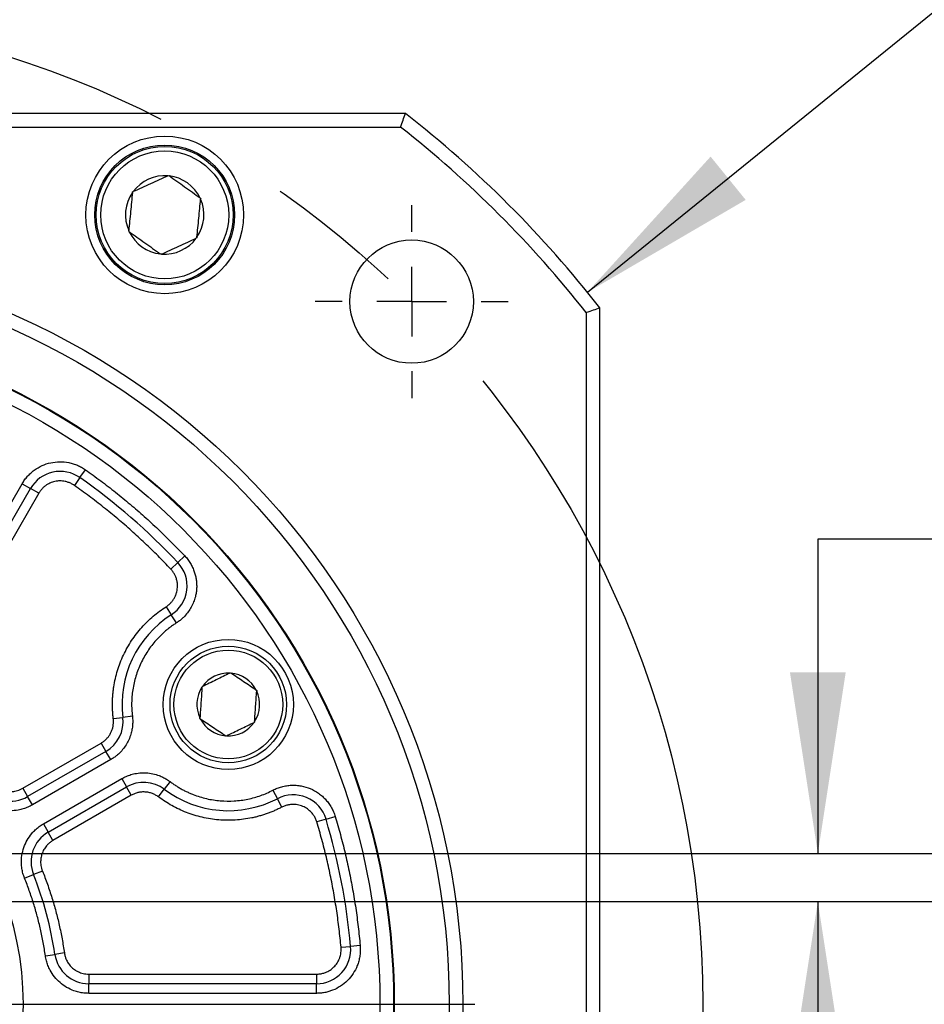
# Model space of a CAD drawing. Header units: millimetres. Extents: x 0 to 1118, y 0 to 864.
# Tile 9 of 33: x 353 to 419, y 254 to 326. Entities that reach past the tile are written whole.
import ezdxf

# ---------------------------------------------------------------- set-up
doc = ezdxf.new("R2010")
doc.units = ezdxf.units.MM
doc.header["$LTSCALE"] = 4
doc.linetypes.add('CENTERX2', pattern=[20.32, 12.7, -2.54, 2.54, -2.54])
doc.layers.add('CENTER', color=40, linetype='CENTERX2')
doc.layers.add('DIMENSIONS', color=140, linetype='Continuous', lineweight=25)
doc.styles.add('SLDTEXTSTYLE0', font='TXT', dxfattribs={"width": 0.7})
doc.dimstyles.new('SLDDIMSTYLE0', dxfattribs={"dimtxt": 8.632031, "dimasz": 13.208, "dimexe": 0, "dimexo": 0.0625, "dimgap": 2.158008, "dimtad": 0, "dimtih": 1, "dimtoh": 1, "dimrnd": 1e-09, "dimzin": 4, "dimdsep": 46, "dimtxsty": 'SLDTEXTSTYLE0', "dimsah": 1, "dimcen": 0.09, "dimadec": 0, "dimazin": 1, "dimtfac": 1, "dimtmove": 0, "dimatfit": 0, "dimfxl": 0, "dimfrac": 2, "dimtolj": 1, "dimtzin": 12, "dimarcsym": 0})
doc.dimstyles.new('SLDDIMSTYLE1', dxfattribs={"dimtxt": 8.632031, "dimasz": 13.208, "dimexe": 0, "dimexo": 0.0625, "dimgap": 2.158008, "dimtad": 0, "dimtih": 1, "dimtoh": 1, "dimrnd": 1e-09, "dimzin": 4, "dimdsep": 46, "dimtxsty": 'SLDTEXTSTYLE0', "dimsah": 1, "dimcen": 0, "dimadec": 0, "dimazin": 1, "dimtol": 1, "dimtp": 0.5, "dimtm": 0.5, "dimtfac": 1, "dimtofl": 0, "dimtmove": 0, "dimatfit": 3, "dimfxl": 0, "dimfrac": 2, "dimtolj": 1, "dimarcsym": 0})
doc.dimstyles.new('SLDDIMSTYLE2', dxfattribs={"dimtxt": 8.632031, "dimasz": 13.208, "dimexe": 0, "dimexo": 0.0625, "dimgap": 2.158008, "dimtad": 0, "dimtih": 1, "dimtoh": 1, "dimrnd": 1e-09, "dimzin": 4, "dimdsep": 46, "dimtxsty": 'SLDTEXTSTYLE0', "dimsah": 1, "dimcen": 0.09, "dimadec": 0, "dimazin": 1, "dimtol": 1, "dimtm": 0.03, "dimtfac": 1, "dimtdec": 3, "dimtmove": 0, "dimatfit": 0, "dimfxl": 0, "dimfrac": 2, "dimtolj": 1, "dimtzin": 0, "dimarcsym": 0})
doc.dimstyles.new('SLDDIMSTYLE3', dxfattribs={"dimtxt": 8.632031, "dimasz": 13.208, "dimexe": 0, "dimexo": 0.0625, "dimgap": 2.158008, "dimtad": 0, "dimtih": 1, "dimtoh": 1, "dimrnd": 1e-09, "dimzin": 4, "dimdsep": 46, "dimtxsty": 'SLDTEXTSTYLE0', "dimsah": 1, "dimcen": 0, "dimadec": 0, "dimazin": 1, "dimtfac": 1, "dimtofl": 0, "dimtmove": 0, "dimatfit": 3, "dimfxl": 0, "dimfrac": 2, "dimtolj": 1, "dimtzin": 12, "dimarcsym": 0})
doc.dimstyles.new('SLDDIMSTYLE7', dxfattribs={"dimtxt": 8.632031, "dimasz": 13.208, "dimexe": 0, "dimexo": 0.0625, "dimgap": 2.158008, "dimtad": 0, "dimtih": 1, "dimtoh": 1, "dimrnd": 1e-09, "dimzin": 4, "dimdsep": 46, "dimtxsty": 'SLDTEXTSTYLE0', "dimsah": 1, "dimcen": 0, "dimadec": 0, "dimazin": 1, "dimtol": 1, "dimtm": 0.025, "dimtfac": 1, "dimtdec": 3, "dimtofl": 0, "dimtmove": 0, "dimatfit": 3, "dimfxl": 0, "dimfrac": 2, "dimtolj": 1, "dimtzin": 0, "dimarcsym": 0})
doc.dimstyles.new('SLDDIMSTYLE8', dxfattribs={"dimtxt": 8.632031, "dimasz": 13.208, "dimexe": 0, "dimexo": 0.0625, "dimgap": 2.158008, "dimtad": 0, "dimtih": 1, "dimtoh": 1, "dimrnd": 1e-09, "dimzin": 4, "dimdsep": 46, "dimtxsty": 'SLDTEXTSTYLE0', "dimsah": 1, "dimcen": 0.09, "dimadec": 0, "dimazin": 1, "dimtol": 1, "dimtp": 0.03, "dimtfac": 1, "dimtdec": 3, "dimtmove": 0, "dimatfit": 0, "dimfxl": 0, "dimfrac": 2, "dimtolj": 1, "dimtzin": 0, "dimarcsym": 0})

# ---------------------------------------------------------------- blocks, each defined once
blk = doc.blocks.new('_D')
at = {"layer": 'DIMENSIONS'}
for p, q in [((436.884, 288.165), (411.484, 288.165)), ((411.484, 288.165), (411.484, 265.232)), ((452.442, 288.165), (449.543, 288.165)), ((449.543, 288.165), (449.543, 274.445)), ((478.093, 288.165), (480.991, 288.165)), ((480.991, 288.165), (480.991, 274.445)), ((449.543, 274.445), (452.442, 274.445)), ((480.991, 274.445), (478.093, 274.445)), ((339.791, 265.232), (424.184, 265.232)), ((342.791, 261.732), (424.184, 261.732)), ((411.484, 261.732), (411.484, 236.332))]:
    blk.add_line(p, q, dxfattribs=at)
for points in [[(411.484, 265.232), (413.516, 278.44), (409.452, 278.44)], [(411.484, 261.732), (409.452, 248.524), (413.516, 248.524)]]:
    blk.add_solid(points, dxfattribs=at)
at = {"layer": 'DIMENSIONS', "char_height": 8.4667, "attachment_point": 1, "style": 'SLDTEXTSTYLE0'}
for s, insert in [('3.50', (452.442, 301.011)), ('0.14', (452.442, 285.36))]:
    blk.add_mtext(s, dxfattribs=dict(at, insert=insert))
blk = doc.blocks.new('_D_1')
at = {"layer": 'DIMENSIONS'}
for p, q in [((366.841, 191.445), (395.383, 142.008)), ((292.574, 154.543), (289.675, 154.543)), ((289.675, 154.543), (289.675, 140.824)), ((353.111, 154.543), (356.009, 154.543)), ((356.009, 154.543), (356.009, 140.824)), ((395.383, 142.008), (373.158, 142.008)), ((289.675, 140.824), (292.574, 140.824)), ((356.009, 140.824), (353.111, 140.824))]:
    blk.add_line(p, q, dxfattribs=at)
blk.add_solid([(366.841, 191.445), (371.685, 178.99), (375.205, 181.022)], dxfattribs=at)
at = {"layer": 'DIMENSIONS', "char_height": 8.4667, "attachment_point": 1, "style": 'SLDTEXTSTYLE0'}
for s, insert in [('±0.50', (331.922, 167.39)), ('%%c', (278.876, 167.39)), ('145.00', (291.91, 167.39)), ('±0.02', (318.225, 151.738)), ('5.71', (292.574, 151.738)), ('B.C.', (310.918, 136.087))]:
    blk.add_mtext(s, dxfattribs=dict(at, insert=insert))
blk = doc.blocks.new('_D_3')
at = {"layer": 'DIMENSIONS'}
for p, q in [((327.591, 276.932), (327.591, 398.569)), ((333.591, 276.932), (333.591, 398.569)), ((327.591, 385.869), (302.191, 385.869)), ((333.591, 385.869), (356.439, 385.869))]:
    blk.add_line(p, q, dxfattribs=at)
for points in [[(327.591, 385.869), (314.383, 387.901), (314.383, 383.837)], [(333.591, 385.869), (346.799, 383.837), (346.799, 387.901)]]:
    blk.add_solid(points, dxfattribs=at)
at = {"layer": 'DIMENSIONS', "attachment_point": 1, "style": 'SLDTEXTSTYLE0'}
for s, insert, char_height in [('0.000', (387.217, 403.643), 8.4667), ('6.00', (356.439, 397.407), 8.4667), ('0.030', (387.217, 392.354), 8.4667), ('-', (382.09, 392.354), 8.467), ('[0.24] KEY', (357.356, 378.635), 8.4667)]:
    blk.add_mtext(s, dxfattribs=dict(at, insert=insert, char_height=char_height))
blk = doc.blocks.new('_D_4')
at = {"layer": 'DIMENSIONS'}
for p, q in [((394.68, 306.182), (422.571, 328.79)), ((422.571, 328.79), (444.796, 328.79)), ((458.664, 318.684), (455.765, 318.684)), ((455.765, 318.684), (455.765, 304.965)), ((484.315, 318.684), (487.214, 318.684)), ((487.214, 318.684), (487.214, 304.965)), ((455.765, 304.965), (458.664, 304.965)), ((487.214, 304.965), (484.315, 304.965))]:
    blk.add_line(p, q, dxfattribs=at)
blk.add_solid([(394.68, 306.182), (406.22, 312.92), (403.661, 316.077)], dxfattribs=at)
at = {"layer": 'DIMENSIONS', "char_height": 8.4667, "attachment_point": 1, "style": 'SLDTEXTSTYLE0'}
for s, insert in [('4X', (464.034, 342.82)), ('R82.50', (451.146, 331.531)), ('3.25', (458.664, 315.879))]:
    blk.add_mtext(s, dxfattribs=dict(at, insert=insert))
blk = doc.blocks.new('_D_8')
at = {"layer": 'DIMENSIONS'}
for p, q in [((382.496, 236.043), (406.496, 227.633)), ((406.496, 227.633), (431.896, 227.633))]:
    blk.add_line(p, q, dxfattribs=at)
blk.add_solid([(382.496, 236.043), (394.289, 229.757), (395.633, 233.593)], dxfattribs=at)
at = {"layer": 'DIMENSIONS', "attachment_point": 1, "style": 'SLDTEXTSTYLE0'}
for s, insert, char_height in [('0.000', (490.069, 249.867), 8.4667), ('%%c', (431.896, 243.631), 8.4667), ('110.00', (444.929, 243.631), 8.4667), ('0.025', (490.069, 238.578), 8.4667), ('-', (484.942, 238.578), 8.467), ('[4.33]', (459.446, 224.859), 8.4667)]:
    blk.add_mtext(s, dxfattribs=dict(at, insert=insert, char_height=char_height))
blk = doc.blocks.new('_D_9')
at = {"layer": 'DIMENSIONS'}
for p, q in [((327.591, 276.932), (327.591, 414.251)), ((333.591, 276.932), (333.591, 414.251)), ((327.591, 401.551), (295.981, 401.551)), ((333.591, 401.551), (358.991, 401.551))]:
    blk.add_line(p, q, dxfattribs=at)
for points in [[(327.591, 401.551), (314.383, 403.583), (314.383, 399.519)], [(333.591, 401.551), (346.799, 399.519), (346.799, 403.583)]]:
    blk.add_solid(points, dxfattribs=at)
at = {"layer": 'DIMENSIONS', "attachment_point": 1, "style": 'SLDTEXTSTYLE0'}
for s, insert, char_height in [('0.030', (253.209, 419.325), 8.4667), ('+', (243.974, 419.325), 8.467), ('6.00', (218.323, 413.089), 8.4667), ('0.000', (253.209, 408.036), 8.4667), ('[0.24] KEYWAY', (208.383, 394.317), 8.46667)]:
    blk.add_mtext(s, dxfattribs=dict(at, insert=insert, char_height=char_height))
blk = doc.blocks.new('SW_CENTERMARKSYMBOL_0')
at = {"layer": 'CENTER', "color": 0}
blk.add_line((5.08, 0), (57.54, 0), dxfattribs=at)
blk = doc.blocks.new('SW_CENTERMARKSYMBOL_1')
at = {"layer": 'CENTER', "color": 0}
for p, q in [((0, 5.08), (0, 7.04)), ((0, 0), (0, 2.54)), ((-5.08, 0), (-7.04, 0)), ((0, 0), (-2.54, 0)), ((0, 0), (0, -2.54)), ((0, 0), (2.54, 0)), ((5.08, 0), (7.04, 0)), ((0, -5.08), (0, -7.04))]:
    blk.add_line(p, q, dxfattribs=at)

msp = doc.modelspace()

# ---------------------------------------------------------------- linework, layer by layer
for p, q in [((381.397, 319.232), (279.785, 319.232)), ((280.13, 318.232), (381.051, 318.232)), ((364.071, 314.675), (364.118, 314.696)), ((364.118, 314.696), (364.159, 314.666)), ((361.486, 313.448), (361.491, 313.499)), ((361.491, 313.499), (361.537, 313.52)), ((366.426, 313.049), (366.468, 313.019)), ((366.468, 313.019), (366.463, 312.969)), ((361.214, 310.625), (361.219, 310.676)), ((361.256, 310.596), (361.214, 310.625)), ((366.191, 310.146), (366.144, 310.125)), ((366.196, 310.197), (366.191, 310.146)), ((363.564, 308.949), (363.522, 308.979)), ((363.611, 308.97), (363.564, 308.949)), ((394.591, 304.692), (394.591, 203.771)), ((395.591, 203.426), (395.591, 305.038)), ((357.654, 292.658), (358.057, 293.23)), ((357.654, 292.658), (357.251, 292.086)), ((345.14, 277.832), (353.443, 292.214)), ((345.746, 277.482), (354.05, 291.864)), ((353.443, 292.214), (354.05, 291.864)), ((354.656, 291.514), (354.05, 291.864)), ((354.656, 291.514), (346.352, 277.132)), ((365.303, 286.948), (364.794, 286.468)), ((364.284, 285.988), (364.794, 286.468)), ((363.941, 283.235), (364.317, 282.644)), ((364.693, 282.054), (364.317, 282.644)), ((368.603, 278.395), (368.636, 278.411)), ((368.636, 278.411), (368.666, 278.391)), ((366.56, 277.358), (366.562, 277.394)), ((366.562, 277.394), (366.595, 277.41)), ((370.523, 277.144), (370.553, 277.123)), ((370.553, 277.123), (370.55, 277.087)), ((360.093, 275.073), (360.788, 275.158)), ((361.482, 275.244), (360.788, 275.158)), ((366.406, 275.09), (366.408, 275.126)), ((366.436, 275.07), (366.406, 275.09)), ((370.397, 274.819), (370.364, 274.803)), ((370.399, 274.855), (370.397, 274.819)), ((368.323, 273.803), (368.293, 273.823)), ((368.356, 273.819), (368.323, 273.803)), ((353.491, 269.993), (359.206, 273.293)), ((359.206, 273.293), (359.556, 272.687)), ((359.556, 272.687), (353.841, 269.387)), ((359.906, 272.081), (359.556, 272.687)), ((359.906, 272.081), (354.191, 268.781)), ((354.991, 267.395), (360.706, 270.695)), ((360.706, 270.695), (361.056, 270.089)), ((364.234, 270.479), (363.812, 269.92)), ((353.491, 269.993), (353.841, 269.387)), ((354.191, 268.781), (353.841, 269.387)), ((355.341, 266.789), (361.056, 270.089)), ((361.406, 269.483), (355.691, 266.183)), ((361.406, 269.483), (361.056, 270.089)), ((363.39, 269.361), (363.812, 269.92)), ((371.736, 269.854), (372.06, 269.233)), ((372.383, 268.613), (372.06, 269.233)), ((354.991, 267.395), (355.341, 266.789)), ((375.609, 267.734), (374.939, 267.533)), ((375.609, 267.734), (376.28, 267.936)), ((355.691, 266.183), (355.341, 266.789)), ((353.619, 263.436), (354.269, 263.696)), ((354.919, 263.956), (354.269, 263.696)), ((356.522, 257.975), (355.829, 257.875)), ((376.703, 258.394), (377.4, 258.456)), ((378.098, 258.519), (377.4, 258.456)), ((355.136, 257.775), (355.829, 257.875)), ((358.304, 256.432), (358.304, 255.732)), ((358.304, 256.432), (374.911, 256.432)), ((358.304, 255.032), (358.304, 255.732)), ((374.911, 255.732), (358.304, 255.732)), ((374.911, 256.432), (374.911, 255.732)), ((374.911, 255.032), (374.911, 255.732)), ((374.911, 255.032), (358.304, 255.032))]:
    msp.add_line(p, q)
for centre, radius in [((363.841, 311.822), 5.75), ((363.841, 311.822), 5.1), ((363.841, 311.822), 5), ((363.841, 311.822), 4.667), ((381.856, 305.497), 4.5), ((330.591, 254.232), 55), ((330.591, 254.232), 54), ((330.591, 254.232), 50), ((330.591, 254.232), 49.95), ((330.591, 254.232), 48.95), ((368.479, 276.107), 4.75), ((368.479, 276.107), 4.25), ((368.479, 276.107), 3.967), ((330.591, 254.232), 22.914)]:
    msp.add_circle(centre, radius)
for centre, radius, start, end in [((330.591, 254.232), 82.5, 38.01228, 51.98772), ((330.591, 254.232), 81.5, 38.25378, 51.74622), ((363.841, 311.822), 2.861, 85.38579, 143.61042), ((363.841, 311.822), 2.861, 25.38579, 83.61042), ((363.841, 311.822), 2.861, 145.38579, 203.61042), ((363.841, 311.822), 2.861, 325.38579, 23.61042), ((363.841, 311.822), 2.861, 205.38579, 263.61042), ((363.841, 311.822), 2.861, 265.38579, 323.61042), ((356.215, 290.614), 2.5, 54.84286, 150), ((330.591, 254.232), 47, 43.30417, 54.84286), ((362.974, 284.753), 2.5, 302.48426, 43.30417), ((368.479, 276.107), 7.75, 122.48426, 187.03032), ((368.479, 276.107), 2.292, 86.90355, 145.33439), ((368.479, 276.107), 2.292, 26.90355, 85.33439), ((368.479, 276.107), 2.292, 146.90355, 205.33439), ((368.479, 276.107), 2.292, 326.90355, 25.33439), ((358.306, 274.852), 2.5, 300, 7.03032), ((368.479, 276.107), 2.292, 206.90355, 265.33439), ((368.479, 276.107), 2.292, 266.90355, 325.33439), ((362.306, 267.924), 2.5, 52.96968, 120), ((352.591, 271.552), 2.5, 218.21321, 300), ((368.479, 276.107), 7.75, 232.96968, 297.51574), ((373.215, 267.016), 2.5, 16.69583, 117.51574), ((330.591, 254.232), 47, 5.15714, 16.69583), ((356.591, 264.624), 2.5, 120, 201.78679), ((330.591, 254.232), 25.5, 8.21321, 21.78679), ((374.911, 258.232), 2.5, 270, 5.15714), ((358.304, 258.232), 2.5, 188.21321, 270)]:
    msp.add_arc(centre, radius, start, end)
for points in [[(381.051, 318.232), (381.167, 318.565), (381.282, 318.898), (381.397, 319.232)], [(395.591, 305.038), (395.257, 304.923), (394.924, 304.808), (394.591, 304.692)], [(361.482, 275.244), (361.489, 275.179), (361.503, 275.049), (361.505, 274.918), (361.506, 274.852)], [(360.106, 274.852), (360.106, 274.889), (360.105, 274.963), (360.097, 275.036), (360.093, 275.073)], [(376.711, 258.232), (376.71, 258.259), (376.71, 258.313), (376.705, 258.367), (376.703, 258.394)], [(378.098, 258.519), (378.101, 258.472), (378.109, 258.376), (378.11, 258.28), (378.111, 258.232)]]:
    msp.add_open_spline(points, degree=3)
for points, knots in [([(364.071, 314.675), (363.657, 314.486), (363.237, 314.295), (362.592, 314.001), (362.377, 313.903), (361.954, 313.71), (361.745, 313.615), (361.537, 313.52)], [0, 0, 0, 0, 0.5, 0.5, 0.75, 0.75, 1, 1, 1, 1]), ([(366.426, 313.049), (366.055, 313.313), (365.68, 313.581), (365.103, 313.993), (364.91, 314.13), (364.532, 314.4), (364.345, 314.534), (364.159, 314.666)], [0, 0, 0, 0, 0.5, 0.5, 0.75, 0.75, 1, 1, 1, 1]), ([(361.486, 313.448), (361.442, 312.995), (361.398, 312.536), (361.33, 311.831), (361.307, 311.595), (361.263, 311.132), (361.241, 310.903), (361.219, 310.676)], [0, 0, 0, 0, 0.5, 0.5, 0.75, 0.75, 1, 1, 1, 1]), ([(366.196, 310.197), (366.239, 310.65), (366.284, 311.11), (366.375, 312.055), (366.419, 312.515), (366.463, 312.969)], [0, 0, 0, 0, 0.5, 0.5, 1, 1, 1, 1]), ([(361.256, 310.596), (361.626, 310.331), (362.002, 310.063), (362.578, 309.652), (362.771, 309.515), (363.15, 309.245), (363.337, 309.111), (363.522, 308.979)], [0, 0, 0, 0, 0.5, 0.5, 0.75, 0.75, 1, 1, 1, 1]), ([(363.611, 308.97), (364.025, 309.159), (364.445, 309.35), (365.089, 309.644), (365.305, 309.742), (365.728, 309.935), (365.937, 310.03), (366.144, 310.125)], [0, 0, 0, 0, 0.5, 0.5, 0.75, 0.75, 1, 1, 1, 1]), ([(353.443, 292.214), (353.472, 292.262), (353.529, 292.357), (353.624, 292.495), (353.724, 292.626), (353.831, 292.752), (353.945, 292.872), (354.065, 292.986), (354.191, 293.095), (354.454, 293.298), (354.887, 293.552), (355.521, 293.761), (356.185, 293.838), (356.74, 293.784), (357.17, 293.675), (357.481, 293.56), (357.78, 293.414), (357.964, 293.292), (358.057, 293.23)], [0, 0, 0, 0, 0.031566, 0.062881, 0.094027, 0.125091, 0.156157, 0.187313, 0.218643, 0.250231, 0.375087, 0.500041, 0.624896, 0.74985, 0.812711, 0.8749, 0.937102, 1, 1, 1, 1]), ([(358.057, 293.23), (358.244, 293.097), (358.618, 292.832), (359.171, 292.424), (359.718, 292.009), (360.258, 291.586), (360.792, 291.156), (361.319, 290.718), (361.84, 290.273), (362.354, 289.821), (362.862, 289.361), (363.364, 288.893), (363.859, 288.418), (364.347, 287.936), (364.829, 287.446), (365.145, 287.114), (365.303, 286.948)], [0, 0, 0, 0, 0.071621, 0.143154, 0.214612, 0.286011, 0.357365, 0.42869, 0.5, 0.57131, 0.642635, 0.713989, 0.785388, 0.856846, 0.928379, 1, 1, 1, 1]), ([(357.251, 292.086), (357.217, 292.109), (357.148, 292.156), (357.039, 292.216), (356.927, 292.269), (356.811, 292.314), (356.692, 292.351), (356.49, 292.399), (356.198, 292.428), (355.825, 292.384), (355.468, 292.267), (355.18, 292.097), (354.957, 291.91), (354.789, 291.725), (354.7, 291.584), (354.656, 291.514)], [0, 0, 0, 0, 0.042018, 0.083642, 0.125073, 0.166514, 0.208168, 0.250236, 0.375067, 0.500073, 0.624904, 0.74991, 0.833505, 0.916326, 1, 1, 1, 1]), ([(364.284, 285.988), (364.131, 286.149), (363.824, 286.472), (363.356, 286.947), (362.882, 287.415), (362.402, 287.876), (361.915, 288.33), (361.422, 288.776), (360.923, 289.215), (360.417, 289.647), (359.905, 290.072), (359.387, 290.49), (358.863, 290.9), (358.332, 291.303), (357.795, 291.699), (357.433, 291.957), (357.251, 292.086)], [0, 0, 0, 0, 0.071621, 0.143154, 0.214612, 0.286011, 0.357365, 0.42869, 0.5, 0.57131, 0.642635, 0.713989, 0.785388, 0.856846, 0.928379, 1, 1, 1, 1]), ([(365.303, 286.948), (365.342, 286.905), (365.42, 286.82), (365.528, 286.684), (365.628, 286.545), (365.721, 286.399), (365.805, 286.249), (365.882, 286.094), (365.967, 285.895), (366.052, 285.649), (366.122, 285.355), (366.166, 285.056), (366.172, 284.854), (366.174, 284.753)], [0, 0, 0, 0, 0.071936, 0.143356, 0.214468, 0.285484, 0.356614, 0.428071, 0.50006, 0.625569, 0.749975, 0.874408, 1, 1, 1, 1]), ([(364.774, 284.753), (364.773, 284.799), (364.772, 284.889), (364.756, 285.025), (364.73, 285.158), (364.695, 285.289), (364.639, 285.446), (364.555, 285.624), (364.434, 285.817), (364.334, 285.931), (364.284, 285.988)], [0, 0, 0, 0, 0.100535, 0.200235, 0.299677, 0.399441, 0.500102, 0.667095, 0.832832, 1, 1, 1, 1]), ([(363.941, 283.235), (363.972, 283.255), (364.034, 283.296), (364.121, 283.364), (364.205, 283.438), (364.312, 283.544), (364.433, 283.69), (364.557, 283.885), (364.654, 284.093), (364.723, 284.309), (364.767, 284.531), (364.772, 284.679), (364.774, 284.753)], [0, 0, 0, 0, 0.061588, 0.122976, 0.1844, 0.246093, 0.372933, 0.500057, 0.626898, 0.754022, 0.876941, 1, 1, 1, 1]), ([(366.174, 284.753), (366.174, 284.7), (366.172, 284.595), (366.16, 284.437), (366.141, 284.281), (366.114, 284.125), (366.06, 283.89), (365.961, 283.579), (365.787, 283.21), (365.568, 282.864), (365.338, 282.587), (365.115, 282.369), (364.912, 282.2), (364.766, 282.103), (364.693, 282.054)], [0, 0, 0, 0, 0.049312, 0.098456, 0.147552, 0.196721, 0.246083, 0.372972, 0.500021, 0.626911, 0.75396, 0.836032, 0.917858, 1, 1, 1, 1]), ([(360.093, 275.073), (360.082, 275.169), (360.06, 275.363), (360.04, 275.654), (360.029, 275.945), (360.028, 276.236), (360.038, 276.526), (360.057, 276.817), (360.087, 277.107), (360.168, 277.701), (360.37, 278.588), (360.81, 279.722), (361.406, 280.784), (362.021, 281.581), (362.569, 282.155), (362.999, 282.548), (363.455, 282.912), (363.779, 283.127), (363.941, 283.235)], [0, 0, 0, 0, 0.030754, 0.061399, 0.091973, 0.122512, 0.153053, 0.183632, 0.214286, 0.245052, 0.372508, 0.500018, 0.627473, 0.754983, 0.816374, 0.877477, 0.938588, 1, 1, 1, 1]), ([(364.693, 282.054), (364.615, 282.003), (364.46, 281.901), (364.235, 281.738), (364.016, 281.567), (363.805, 281.387), (363.601, 281.199), (363.404, 281.003), (363.049, 280.619), (362.578, 280.009), (362.081, 279.124), (361.714, 278.177), (361.527, 277.357), (361.448, 276.7), (361.425, 276.215), (361.432, 275.728), (361.466, 275.406), (361.482, 275.244)], [0, 0, 0, 0, 0.035135, 0.070137, 0.105059, 0.139957, 0.174885, 0.209897, 0.24505, 0.3725, 0.500016, 0.627466, 0.754982, 0.816371, 0.877474, 0.938586, 1, 1, 1, 1]), ([(368.603, 278.395), (368.275, 278.234), (367.942, 278.071), (367.431, 277.82), (367.26, 277.736), (366.925, 277.572), (366.759, 277.491), (366.595, 277.41)], [0, 0, 0, 0, 0.5, 0.5, 0.75, 0.75, 1, 1, 1, 1]), ([(370.523, 277.144), (370.219, 277.347), (369.912, 277.554), (369.439, 277.871), (369.281, 277.978), (368.971, 278.186), (368.818, 278.289), (368.666, 278.391)], [0, 0, 0, 0, 0.5, 0.5, 0.75, 0.75, 1, 1, 1, 1]), ([(366.56, 277.358), (366.535, 276.993), (366.51, 276.623), (366.471, 276.056), (366.458, 275.866), (366.433, 275.493), (366.421, 275.309), (366.408, 275.126)], [0, 0, 0, 0, 0.5, 0.5, 0.75, 0.75, 1, 1, 1, 1]), ([(370.399, 274.855), (370.424, 275.22), (370.449, 275.591), (370.501, 276.352), (370.526, 276.722), (370.55, 277.087)], [0, 0, 0, 0, 0.5, 0.5, 1, 1, 1, 1]), ([(359.206, 273.293), (359.24, 273.313), (359.306, 273.353), (359.4, 273.421), (359.489, 273.494), (359.604, 273.601), (359.736, 273.75), (359.87, 273.949), (359.976, 274.165), (360.051, 274.39), (360.098, 274.621), (360.104, 274.775), (360.106, 274.852)], [0, 0, 0, 0, 0.061513, 0.122804, 0.184129, 0.245743, 0.372767, 0.500062, 0.627087, 0.754382, 0.877124, 1, 1, 1, 1]), ([(361.506, 274.852), (361.506, 274.797), (361.504, 274.687), (361.491, 274.523), (361.47, 274.36), (361.44, 274.198), (361.383, 273.953), (361.275, 273.631), (361.086, 273.248), (360.848, 272.893), (360.599, 272.61), (360.358, 272.392), (360.141, 272.224), (359.985, 272.129), (359.906, 272.081)], [0, 0, 0, 0, 0.049253, 0.098322, 0.147337, 0.196431, 0.245731, 0.372801, 0.500023, 0.627093, 0.754315, 0.836278, 0.917971, 1, 1, 1, 1]), ([(366.436, 275.07), (366.739, 274.866), (367.047, 274.659), (367.52, 274.342), (367.678, 274.236), (367.988, 274.028), (368.141, 273.925), (368.293, 273.823)], [0, 0, 0, 0, 0.5, 0.5, 0.75, 0.75, 1, 1, 1, 1]), ([(368.356, 273.819), (368.684, 273.98), (369.017, 274.143), (369.528, 274.393), (369.699, 274.477), (370.034, 274.642), (370.2, 274.723), (370.364, 274.803)], [0, 0, 0, 0, 0.5, 0.5, 0.75, 0.75, 1, 1, 1, 1]), ([(360.706, 270.695), (360.76, 270.725), (360.867, 270.784), (361.033, 270.862), (361.202, 270.93), (361.376, 270.988), (361.648, 271.062), (362.024, 271.124), (362.503, 271.13), (362.978, 271.065), (363.383, 270.946), (363.716, 270.802), (363.985, 270.656), (364.151, 270.538), (364.234, 270.479)], [0, 0, 0, 0, 0.049068, 0.097906, 0.146675, 0.195536, 0.24465, 0.37227, 0.500029, 0.627649, 0.755408, 0.837031, 0.918313, 1, 1, 1, 1]), ([(351.176, 270.439), (351.203, 270.407), (351.255, 270.343), (351.342, 270.254), (351.434, 270.171), (351.532, 270.094), (351.693, 269.986), (351.928, 269.867), (352.249, 269.775), (352.58, 269.742), (352.871, 269.767), (353.112, 269.825), (353.308, 269.896), (353.43, 269.961), (353.491, 269.993)], [0, 0, 0, 0, 0.048588, 0.096845, 0.145003, 0.193294, 0.24195, 0.370891, 0.500041, 0.628982, 0.758131, 0.838887, 0.91915, 1, 1, 1, 1]), ([(364.234, 270.479), (364.308, 270.423), (364.458, 270.313), (364.69, 270.16), (364.926, 270.015), (365.169, 269.88), (365.416, 269.755), (365.669, 269.639), (366.153, 269.44), (366.889, 269.213), (367.892, 269.057), (368.908, 269.045), (369.741, 269.157), (370.384, 269.313), (370.847, 269.46), (371.3, 269.638), (371.591, 269.782), (371.736, 269.854)], [0, 0, 0, 0, 0.035135, 0.070137, 0.105059, 0.139957, 0.174885, 0.209897, 0.24505, 0.3725, 0.500016, 0.627466, 0.754982, 0.816371, 0.877474, 0.938586, 1, 1, 1, 1]), ([(371.736, 269.854), (371.788, 269.88), (371.892, 269.932), (372.052, 269.999), (372.216, 270.058), (372.441, 270.125), (372.73, 270.186), (373.085, 270.22), (373.442, 270.215), (373.908, 270.155), (374.47, 269.988), (374.981, 269.702), (375.349, 269.41), (375.601, 269.158), (375.825, 268.88), (376.013, 268.58), (376.17, 268.265), (376.243, 268.046), (376.28, 267.936)], [0, 0, 0, 0, 0.030917, 0.061755, 0.092604, 0.123556, 0.186794, 0.250126, 0.313364, 0.376695, 0.500023, 0.62335, 0.686588, 0.74992, 0.813158, 0.876489, 0.938221, 1, 1, 1, 1]), ([(354.191, 268.781), (354.137, 268.751), (354.029, 268.691), (353.862, 268.614), (353.692, 268.545), (353.518, 268.487), (353.34, 268.439), (353.027, 268.374), (352.572, 268.333), (351.983, 268.393), (351.414, 268.556), (350.951, 268.79), (350.59, 269.046), (350.314, 269.291), (350.156, 269.479), (350.076, 269.573)], [0, 0, 0, 0, 0.040535, 0.080807, 0.120951, 0.161102, 0.201394, 0.241962, 0.370947, 0.500049, 0.629034, 0.758136, 0.838911, 0.919172, 1, 1, 1, 1]), ([(363.39, 269.361), (363.356, 269.386), (363.286, 269.436), (363.175, 269.502), (363.06, 269.56), (362.899, 269.628), (362.685, 269.691), (362.417, 269.727), (362.147, 269.724), (361.885, 269.68), (361.635, 269.603), (361.483, 269.523), (361.406, 269.483)], [0, 0, 0, 0, 0.061275, 0.122268, 0.183293, 0.244664, 0.372246, 0.500077, 0.62766, 0.75549, 0.877681, 1, 1, 1, 1]), ([(372.383, 268.613), (372.296, 268.568), (372.123, 268.48), (371.857, 268.359), (371.588, 268.247), (371.316, 268.145), (371.041, 268.052), (370.762, 267.969), (370.479, 267.895), (369.895, 267.764), (368.993, 267.642), (367.776, 267.657), (366.574, 267.844), (365.611, 268.141), (364.882, 268.453), (364.363, 268.719), (363.863, 269.019), (363.548, 269.247), (363.39, 269.361)], [0, 0, 0, 0, 0.030754, 0.061399, 0.091973, 0.122512, 0.153053, 0.183632, 0.214286, 0.245052, 0.372508, 0.500018, 0.627473, 0.754983, 0.816374, 0.877477, 0.938588, 1, 1, 1, 1]), ([(374.939, 267.533), (374.925, 267.576), (374.898, 267.66), (374.846, 267.781), (374.786, 267.898), (374.718, 268.01), (374.641, 268.117), (374.5, 268.286), (374.269, 268.494), (373.921, 268.687), (373.539, 268.803), (373.185, 268.826), (372.879, 268.791), (372.622, 268.725), (372.463, 268.65), (372.383, 268.613)], [0, 0, 0, 0, 0.042066, 0.083688, 0.125091, 0.166502, 0.208152, 0.250265, 0.375087, 0.500082, 0.624904, 0.749899, 0.833534, 0.916291, 1, 1, 1, 1]), ([(353.619, 263.436), (353.597, 263.494), (353.554, 263.609), (353.501, 263.785), (353.457, 263.964), (353.425, 264.144), (353.403, 264.327), (353.382, 264.646), (353.407, 265.103), (353.55, 265.677), (353.794, 266.217), (354.092, 266.642), (354.396, 266.962), (354.678, 267.201), (354.886, 267.33), (354.991, 267.395)], [0, 0, 0, 0, 0.040535, 0.080807, 0.120951, 0.161102, 0.201394, 0.241962, 0.370947, 0.500049, 0.629034, 0.758136, 0.838911, 0.919172, 1, 1, 1, 1]), ([(376.703, 258.394), (376.682, 258.615), (376.641, 259.058), (376.566, 259.721), (376.482, 260.382), (376.389, 261.041), (376.287, 261.699), (376.175, 262.355), (376.054, 263.008), (375.923, 263.66), (375.783, 264.311), (375.633, 264.959), (375.474, 265.605), (375.305, 266.25), (375.128, 266.893), (375.002, 267.32), (374.939, 267.533)], [0, 0, 0, 0, 0.071621, 0.143154, 0.214612, 0.286011, 0.357365, 0.42869, 0.5, 0.57131, 0.642635, 0.713989, 0.785388, 0.856846, 0.928379, 1, 1, 1, 1]), ([(376.28, 267.936), (376.345, 267.716), (376.475, 267.276), (376.657, 266.613), (376.831, 265.949), (376.995, 265.283), (377.149, 264.615), (377.294, 263.945), (377.428, 263.274), (377.553, 262.6), (377.669, 261.925), (377.774, 261.247), (377.87, 260.568), (377.956, 259.887), (378.033, 259.204), (378.076, 258.748), (378.098, 258.519)], [0, 0, 0, 0, 0.071621, 0.143154, 0.214612, 0.286011, 0.357365, 0.42869, 0.5, 0.57131, 0.642635, 0.713989, 0.785388, 0.856846, 0.928379, 1, 1, 1, 1]), ([(355.691, 266.183), (355.655, 266.161), (355.584, 266.119), (355.484, 266.045), (355.389, 265.966), (355.299, 265.88), (355.169, 265.737), (355.017, 265.52), (354.881, 265.217), (354.8, 264.893), (354.784, 264.602), (354.807, 264.354), (354.849, 264.151), (354.896, 264.021), (354.919, 263.956)], [0, 0, 0, 0, 0.048588, 0.096845, 0.145003, 0.193294, 0.24195, 0.370891, 0.500041, 0.628982, 0.758131, 0.838887, 0.91915, 1, 1, 1, 1]), ([(354.919, 263.956), (354.983, 263.795), (355.109, 263.473), (355.287, 262.986), (355.455, 262.497), (355.613, 262.005), (355.762, 261.511), (355.9, 261.013), (356.029, 260.514), (356.148, 260.011), (356.257, 259.506), (356.355, 258.998), (356.445, 258.488), (356.496, 258.146), (356.522, 257.975)], [0, 0, 0, 0, 0.083632, 0.167101, 0.25044, 0.333681, 0.416857, 0.5, 0.583143, 0.666319, 0.74956, 0.832899, 0.916368, 1, 1, 1, 1]), ([(355.136, 257.775), (355.112, 257.937), (355.063, 258.26), (354.979, 258.743), (354.885, 259.224), (354.782, 259.702), (354.67, 260.178), (354.548, 260.651), (354.417, 261.122), (354.276, 261.59), (354.126, 262.056), (353.967, 262.519), (353.799, 262.979), (353.679, 263.284), (353.619, 263.436)], [0, 0, 0, 0, 0.083632, 0.167101, 0.25044, 0.333681, 0.416857, 0.5, 0.583143, 0.666319, 0.74956, 0.832899, 0.916368, 1, 1, 1, 1]), ([(356.522, 257.975), (356.529, 257.934), (356.542, 257.852), (356.573, 257.731), (356.611, 257.614), (356.658, 257.498), (356.743, 257.325), (356.887, 257.103), (357.119, 256.864), (357.389, 256.669), (357.654, 256.546), (357.892, 256.475), (358.096, 256.438), (358.234, 256.434), (358.304, 256.432)], [0, 0, 0, 0, 0.048588, 0.096845, 0.145003, 0.193294, 0.24195, 0.370891, 0.500041, 0.628982, 0.758131, 0.838887, 0.91915, 1, 1, 1, 1]), ([(378.111, 258.232), (378.11, 258.174), (378.108, 258.059), (378.094, 257.887), (378.071, 257.716), (378.039, 257.548), (377.997, 257.381), (377.947, 257.216), (377.833, 256.904), (377.605, 256.462), (377.189, 255.954), (376.681, 255.537), (376.201, 255.29), (375.804, 255.154), (375.511, 255.084), (375.213, 255.04), (375.012, 255.034), (374.911, 255.032)], [0, 0, 0, 0, 0.034552, 0.068857, 0.103014, 0.137126, 0.171293, 0.205615, 0.240191, 0.370057, 0.500029, 0.629894, 0.759866, 0.82015, 0.879907, 0.939677, 1, 1, 1, 1]), ([(374.911, 256.432), (374.956, 256.433), (375.047, 256.435), (375.181, 256.45), (375.314, 256.476), (375.445, 256.511), (375.646, 256.582), (375.906, 256.716), (376.192, 256.95), (376.426, 257.236), (376.574, 257.523), (376.659, 257.783), (376.703, 258.005), (376.708, 258.156), (376.711, 258.232)], [0, 0, 0, 0, 0.048284, 0.096168, 0.143929, 0.191844, 0.240186, 0.370022, 0.500049, 0.629885, 0.759911, 0.840114, 0.919715, 1, 1, 1, 1]), ([(358.304, 255.032), (358.242, 255.033), (358.119, 255.035), (357.935, 255.051), (357.754, 255.077), (357.574, 255.114), (357.396, 255.161), (357.093, 255.261), (356.678, 255.453), (356.197, 255.799), (355.786, 256.226), (355.502, 256.66), (355.318, 257.062), (355.201, 257.412), (355.158, 257.653), (355.136, 257.775)], [0, 0, 0, 0, 0.040535, 0.080807, 0.120951, 0.161102, 0.201394, 0.241962, 0.370947, 0.500049, 0.629034, 0.758136, 0.838911, 0.919172, 1, 1, 1, 1])]:
    msp.add_open_spline(points, degree=3, knots=knots)
at = {"layer": 'CENTER'}
msp.add_circle((330.591, 254.232), 72.5, dxfattribs=at)

# ---------------------------------------------------------------- block references
for name, p in [('SW_CENTERMARKSYMBOL_1', (381.856, 305.497)), ('SW_CENTERMARKSYMBOL_0', (330.591, 254.232))]:
    msp.add_blockref(name, p, dxfattribs=at)

# ---------------------------------------------------------------- dimensions: what is measured, and where the dimension line sits
at = {"layer": 'DIMENSIONS'}
for base, text, dimstyle, picture, middle in [((333.591, 401.551), '<>\\P[0.24] KEYWAY', 'SLDDIMSTYLE8', '_D_9', (252.182, 401.551)), ((333.591, 385.869), '<>\\P[0.24] KEY', 'SLDDIMSTYLE2', '_D_3', (388.244, 385.869))]:
    dim = msp.add_linear_dim(base=base, p1=(327.591, 267.732), p2=(333.591, 267.732), text=text, dimstyle=dimstyle, dxfattribs=at)
    dim.commit()
    dim.dimension.update_dxf_attribs({"geometry": picture, "text_midpoint": middle, "dimtype": 160})
dim = msp.add_radius_dim(center=(330.591, 254.232), mpoint=(394.68, 306.182), text='4X\\P<>', dimstyle='SLDDIMSTYLE3', dxfattribs=at)
dim.commit()
dim.dimension.update_dxf_attribs({"geometry": '_D_4', "text_midpoint": (471.49, 324.329), "dimtype": 164})
for p1, p2, text, dimstyle, picture, middle in [((294.341, 317.019), (366.841, 191.445), '<>\\PB.C.', 'SLDDIMSTYLE1', '_D_1', (322.842, 147.684)), ((278.685, 272.421), (382.496, 236.043), '<>\\P[4.33]', 'SLDDIMSTYLE7', '_D_8', (477.398, 232.094))]:
    dim = msp.add_diameter_dim_2p(p1=p1, p2=p2, text=text, dimstyle=dimstyle, dxfattribs=at)
    dim.commit()
    dim.dimension.update_dxf_attribs({"geometry": picture, "text_midpoint": middle, "dimtype": 163})
dim = msp.add_linear_dim(base=(411.484, 265.232), p1=(333.591, 261.732), p2=(330.591, 265.232), angle=90, dimstyle='SLDDIMSTYLE0', dxfattribs=at)
dim.commit()
dim.dimension.update_dxf_attribs({"geometry": '_D', "text_midpoint": (411.484, 288.165), "dimtype": 160})

doc.saveas('drawing.dxf')
